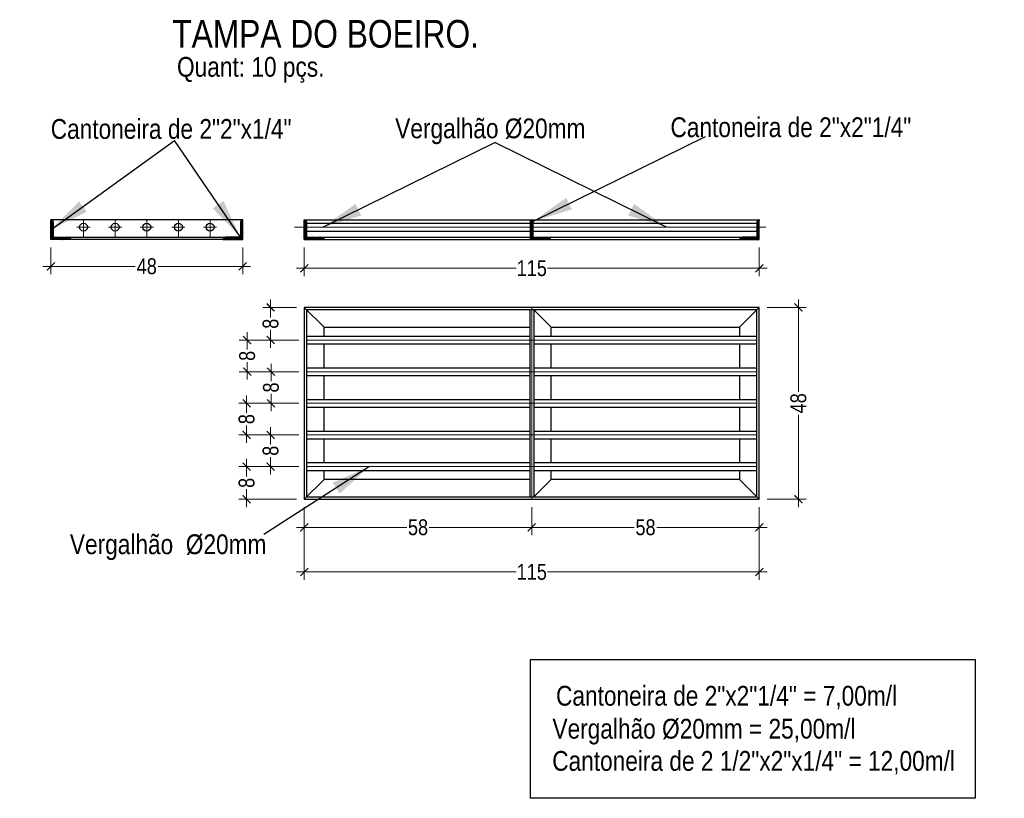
# Model space of a CAD drawing. Header units: metres. Extents: x 1291 to 1934, y 203 to 622.
# Tile 38 of 39: x 1915.32 to 1917.81, y 517.79 to 519.76. Entities that reach past the tile are written whole.
import ezdxf

# ---------------------------------------------------------------- set-up
doc = ezdxf.new("R2010")
doc.units = ezdxf.units.M
doc.layers.add('COTAS-1', color=1, linetype='Continuous', lineweight=5)
doc.layers.add('Texto', color=7, linetype='Continuous', lineweight=9)
doc.layers.add('DRENAGEM PLUVIAL A CONST', color=4, linetype='Continuous')
doc.styles.add('ARIAL NARROW', font='ARIALN.TTF')
doc.styles.add('SIMPLEX', font='simplex.shx', dxfattribs={"oblique": 15, "height": 0.15})
doc.dimstyles.new('COTA 100', dxfattribs={"dimtxt": 0.15, "dimasz": 0.1, "dimexe": 0.1, "dimexo": 0.005, "dimgap": 0.025, "dimtad": 1, "dimzin": 1, "dimtxsty": 'SIMPLEX', "dimblk": 'OBLIQUE', "dimcen": 0.1, "dimdle": 0.1, "dimclrd": 1, "dimclre": 1, "dimclrt": 7, "dimadec": 0, "dimazin": 0, "dimtfac": 1, "dimtofl": 0, "dimtmove": 0, "dimatfit": 2, "dimfxl": 1, "dimarcsym": 1})
doc.dimstyles.new('Cts_020', dxfattribs={"dimtxt": 0.04, "dimasz": 0.02, "dimexe": 0.02, "dimexo": 0.02, "dimgap": 0.005, "dimtad": 0, "dimdec": 0, "dimlfac": 100, "dimzin": 4, "dimdsep": 46, "dimtxsty": 'ARIAL NARROW', "dimblk": 'ARCHTICK', "dimcen": 0.5, "dimdle": 0.02, "dimclrd": 256, "dimclre": 256, "dimclrt": 7, "dimaunit": 1, "dimadec": 3, "dimazin": 1, "dimtfac": 1, "dimtdec": 0, "dimtmove": 2, "dimatfit": 3, "dimldrblk": 'OPEN90', "dimfxl": 1, "dimtolj": 1, "dimtzin": 0, "dimlwd": -1, "dimlwe": -1, "dimarcsym": 0})
pattern_1 = [(135, (1860.0723981, -33.9024112), (-0.0008838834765, -0.0008838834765), [])]

# ---------------------------------------------------------------- blocks, each defined once
blk = doc.blocks.new('_ArchTick')
at = {"color": 0, "linetype": 'ByBlock', "const_width": 0.15}
blk.add_lwpolyline([(-0.5, -0.5), (0.5, 0.5)], dxfattribs=at)
blk = doc.blocks.new('*D280')
at = {"layer": 'COTAS-1', "transparency": 16777216}
for p, q in [((1917.2884, 519.0536), (1917.2884, 518.8203)), ((1917.2095, 519.0336), (1917.3084, 519.0336)), ((1917.2884, 518.5286), (1917.2884, 518.7619)), ((1917.2095, 518.5486), (1917.3084, 518.5486))]:
    blk.add_line(p, q, dxfattribs=at)
at = {"layer": 'Defpoints', "color": 0, "transparency": 16777216}
for p in [(1917.1895, 519.0336), (1917.1895, 518.5486), (1917.2884, 518.5486)]:
    blk.add_point(p, dxfattribs=at)
at = {"layer": 'COTAS-1', "transparency": 16777216, "xscale": 0.02, "yscale": 0.02, "zscale": 0.02}
for p, rotation in [((1917.2884, 519.0336), 90), ((1917.2884, 518.5486), 270)]:
    blk.add_blockref('_ArchTick', p, dxfattribs=dict(at, rotation=rotation))
at = {"layer": 'COTAS-1', "color": 7, "transparency": 16777216, "insert": (1917.2884, 518.7911), "char_height": 0.04, "attachment_point": 5, "rotation": 90, "style": 'ARIAL NARROW'}
blk.add_mtext('\\A1;48', dxfattribs=at)
blk = doc.blocks.new('_Open90')
at = {"color": 0, "linetype": 'ByBlock', "lineweight": -2}
for p, q in [((0, 0), (-1, 0)), ((-0.5, 0.5), (0, 0)), ((0, 0), (-0.5, -0.5))]:
    blk.add_line(p, q, dxfattribs=at)
blk = doc.blocks.new('*D281')
at = {"layer": 'COTAS-1', "transparency": 16777216}
for p, q in [((1916.0395, 518.5286), (1916.0395, 518.3447)), ((1917.1895, 518.5286), (1917.1895, 518.3447)), ((1916.0195, 518.3647), (1916.5747, 518.3647)), ((1917.2095, 518.3647), (1916.6543, 518.3647))]:
    blk.add_line(p, q, dxfattribs=at)
at = {"layer": 'Defpoints', "color": 0, "transparency": 16777216}
for p in [(1916.0395, 518.5486), (1917.1895, 518.5486), (1916.0395, 518.3647)]:
    blk.add_point(p, dxfattribs=at)
at = {"layer": 'COTAS-1', "transparency": 16777216, "xscale": 0.02, "yscale": 0.02, "zscale": 0.02, "rotation": 180}
blk.add_blockref('_ArchTick', (1916.0395, 518.3647), dxfattribs=at)
at = {"layer": 'COTAS-1', "transparency": 16777216, "xscale": 0.02, "yscale": 0.02, "zscale": 0.02}
blk.add_blockref('_ArchTick', (1917.1895, 518.3647), dxfattribs=at)
at = {"layer": 'COTAS-1', "color": 7, "transparency": 16777216, "insert": (1916.6145, 518.3647), "char_height": 0.04, "attachment_point": 5, "style": 'ARIAL NARROW'}
blk.add_mtext('\\A1;115', dxfattribs=at)
blk = doc.blocks.new('*D267')
at = {"layer": 'COTAS-1', "transparency": 16777216}
for p, q in [((1915.9544, 519.0536), (1915.9544, 519.0082)), ((1916.0195, 519.0336), (1915.9344, 519.0336)), ((1915.9544, 518.9311), (1915.9544, 518.9765)), ((1916.0255, 518.9511), (1915.9344, 518.9511))]:
    blk.add_line(p, q, dxfattribs=at)
at = {"layer": 'Defpoints', "color": 0, "transparency": 16777216}
for p in [(1916.0395, 519.0336), (1915.9544, 518.9511), (1916.0455, 518.9511)]:
    blk.add_point(p, dxfattribs=at)
at = {"layer": 'COTAS-1', "transparency": 16777216, "xscale": 0.02, "yscale": 0.02, "zscale": 0.02}
for p, rotation in [((1915.9544, 519.0336), 90), ((1915.9544, 518.9511), 270)]:
    blk.add_blockref('_ArchTick', p, dxfattribs=dict(at, rotation=rotation))
at = {"layer": 'COTAS-1', "color": 7, "transparency": 16777216, "insert": (1915.9544, 518.9923), "char_height": 0.04, "attachment_point": 5, "rotation": 90, "style": 'ARIAL NARROW'}
blk.add_mtext('\\A1;8', dxfattribs=at)
blk = doc.blocks.new('*D268')
at = {"layer": 'COTAS-1', "transparency": 16777216}
for p, q in [((1915.8953, 518.9711), (1915.8953, 518.9269)), ((1916.0255, 518.9511), (1915.8753, 518.9511)), ((1915.8953, 518.8511), (1915.8953, 518.8953)), ((1916.0255, 518.8711), (1915.8753, 518.8711))]:
    blk.add_line(p, q, dxfattribs=at)
at = {"layer": 'Defpoints', "color": 0, "transparency": 16777216}
for p in [(1916.0455, 518.9511), (1915.8953, 518.8711), (1916.0455, 518.8711)]:
    blk.add_point(p, dxfattribs=at)
at = {"layer": 'COTAS-1', "transparency": 16777216, "xscale": 0.02, "yscale": 0.02, "zscale": 0.02}
for p, rotation in [((1915.8953, 518.9511), 90), ((1915.8953, 518.8711), 270)]:
    blk.add_blockref('_ArchTick', p, dxfattribs=dict(at, rotation=rotation))
at = {"layer": 'COTAS-1', "color": 7, "transparency": 16777216, "insert": (1915.8953, 518.9111), "char_height": 0.04, "attachment_point": 5, "rotation": 90, "style": 'ARIAL NARROW'}
blk.add_mtext('\\A1;8', dxfattribs=at)
blk = doc.blocks.new('*D269')
at = {"layer": 'COTAS-1', "transparency": 16777216}
for p, q in [((1916.0255, 518.8711), (1915.9355, 518.8711)), ((1915.9555, 518.8911), (1915.9555, 518.8469)), ((1915.9555, 518.7711), (1915.9555, 518.8153)), ((1916.0255, 518.7911), (1915.9355, 518.7911))]:
    blk.add_line(p, q, dxfattribs=at)
at = {"layer": 'Defpoints', "color": 0, "transparency": 16777216}
for p in [(1916.0455, 518.8711), (1915.9555, 518.7911), (1916.0455, 518.7911)]:
    blk.add_point(p, dxfattribs=at)
at = {"layer": 'COTAS-1', "transparency": 16777216, "xscale": 0.02, "yscale": 0.02, "zscale": 0.02}
for p, rotation in [((1915.9555, 518.8711), 90), ((1915.9555, 518.7911), 270)]:
    blk.add_blockref('_ArchTick', p, dxfattribs=dict(at, rotation=rotation))
at = {"layer": 'COTAS-1', "color": 7, "transparency": 16777216, "insert": (1915.9555, 518.8311), "char_height": 0.04, "attachment_point": 5, "rotation": 90, "style": 'ARIAL NARROW'}
blk.add_mtext('\\A1;8', dxfattribs=at)
blk = doc.blocks.new('*D270')
at = {"layer": 'COTAS-1', "transparency": 16777216}
for p, q in [((1915.8938, 518.8111), (1915.8938, 518.7669)), ((1916.0255, 518.7911), (1915.8738, 518.7911)), ((1915.8938, 518.6911), (1915.8938, 518.7353)), ((1916.0255, 518.7111), (1915.8738, 518.7111))]:
    blk.add_line(p, q, dxfattribs=at)
at = {"layer": 'Defpoints', "color": 0, "transparency": 16777216}
for p in [(1916.0455, 518.7911), (1915.8938, 518.7111), (1916.0455, 518.7111)]:
    blk.add_point(p, dxfattribs=at)
at = {"layer": 'COTAS-1', "transparency": 16777216, "xscale": 0.02, "yscale": 0.02, "zscale": 0.02}
for p, rotation in [((1915.8938, 518.7911), 90), ((1915.8938, 518.7111), 270)]:
    blk.add_blockref('_ArchTick', p, dxfattribs=dict(at, rotation=rotation))
at = {"layer": 'COTAS-1', "color": 7, "transparency": 16777216, "insert": (1915.8938, 518.7511), "char_height": 0.04, "attachment_point": 5, "rotation": 90, "style": 'ARIAL NARROW'}
blk.add_mtext('\\A1;8', dxfattribs=at)
blk = doc.blocks.new('*D271')
at = {"layer": 'COTAS-1', "transparency": 16777216}
for p, q in [((1915.9545, 518.7311), (1915.9545, 518.6869)), ((1916.0255, 518.7111), (1915.9345, 518.7111)), ((1915.9545, 518.6111), (1915.9545, 518.6553)), ((1916.0255, 518.6311), (1915.9345, 518.6311))]:
    blk.add_line(p, q, dxfattribs=at)
at = {"layer": 'Defpoints', "color": 0, "transparency": 16777216}
for p in [(1916.0455, 518.7111), (1915.9545, 518.6311), (1916.0455, 518.6311)]:
    blk.add_point(p, dxfattribs=at)
at = {"layer": 'COTAS-1', "transparency": 16777216, "xscale": 0.02, "yscale": 0.02, "zscale": 0.02}
for p, rotation in [((1915.9545, 518.7111), 90), ((1915.9545, 518.6311), 270)]:
    blk.add_blockref('_ArchTick', p, dxfattribs=dict(at, rotation=rotation))
at = {"layer": 'COTAS-1', "color": 7, "transparency": 16777216, "insert": (1915.9545, 518.6711), "char_height": 0.04, "attachment_point": 5, "rotation": 90, "style": 'ARIAL NARROW'}
blk.add_mtext('\\A1;8', dxfattribs=at)
blk = doc.blocks.new('*D272')
at = {"layer": 'COTAS-1', "transparency": 16777216}
for p, q in [((1915.8939, 518.6511), (1915.8939, 518.6057)), ((1916.0255, 518.6311), (1915.8739, 518.6311)), ((1915.8939, 518.5286), (1915.8939, 518.574)), ((1916.0195, 518.5486), (1915.8739, 518.5486))]:
    blk.add_line(p, q, dxfattribs=at)
at = {"layer": 'Defpoints', "color": 0, "transparency": 16777216}
for p in [(1916.0455, 518.6311), (1915.8939, 518.5486), (1916.0395, 518.5486)]:
    blk.add_point(p, dxfattribs=at)
at = {"layer": 'COTAS-1', "transparency": 16777216, "xscale": 0.02, "yscale": 0.02, "zscale": 0.02}
for p, rotation in [((1915.8939, 518.6311), 90), ((1915.8939, 518.5486), 270)]:
    blk.add_blockref('_ArchTick', p, dxfattribs=dict(at, rotation=rotation))
at = {"layer": 'COTAS-1', "color": 7, "transparency": 16777216, "insert": (1915.8939, 518.5899), "char_height": 0.04, "attachment_point": 5, "rotation": 90, "style": 'ARIAL NARROW'}
blk.add_mtext('\\A1;8', dxfattribs=at)
blk = doc.blocks.new('*D273')
at = {"layer": 'COTAS-1', "transparency": 16777216}
for p, q in [((1916.0395, 518.5286), (1916.0395, 518.4575)), ((1916.6145, 518.5286), (1916.6145, 518.4575)), ((1916.0195, 518.4775), (1916.2985, 518.4775)), ((1916.6345, 518.4775), (1916.3555, 518.4775))]:
    blk.add_line(p, q, dxfattribs=at)
at = {"layer": 'Defpoints', "color": 0, "transparency": 16777216}
for p in [(1916.0395, 518.5486), (1916.6145, 518.5486), (1916.6145, 518.4775)]:
    blk.add_point(p, dxfattribs=at)
at = {"layer": 'COTAS-1', "transparency": 16777216, "xscale": 0.02, "yscale": 0.02, "zscale": 0.02, "rotation": 180}
blk.add_blockref('_ArchTick', (1916.0395, 518.4775), dxfattribs=at)
at = {"layer": 'COTAS-1', "transparency": 16777216, "xscale": 0.02, "yscale": 0.02, "zscale": 0.02}
blk.add_blockref('_ArchTick', (1916.6145, 518.4775), dxfattribs=at)
at = {"layer": 'COTAS-1', "color": 7, "transparency": 16777216, "insert": (1916.327, 518.4775), "char_height": 0.04, "attachment_point": 5, "style": 'ARIAL NARROW'}
blk.add_mtext('\\A1;58', dxfattribs=at)
blk = doc.blocks.new('*D274')
at = {"layer": 'COTAS-1', "transparency": 16777216}
for p, q in [((1916.6145, 518.5286), (1916.6145, 518.4575)), ((1917.1895, 518.5286), (1917.1895, 518.4575)), ((1916.5945, 518.4775), (1916.8735, 518.4775)), ((1917.2095, 518.4775), (1916.9305, 518.4775))]:
    blk.add_line(p, q, dxfattribs=at)
at = {"layer": 'Defpoints', "color": 0, "transparency": 16777216}
for p in [(1916.6145, 518.5486), (1917.1895, 518.5486), (1917.1895, 518.4775)]:
    blk.add_point(p, dxfattribs=at)
at = {"layer": 'COTAS-1', "transparency": 16777216, "xscale": 0.02, "yscale": 0.02, "zscale": 0.02, "rotation": 180}
blk.add_blockref('_ArchTick', (1916.6145, 518.4775), dxfattribs=at)
at = {"layer": 'COTAS-1', "transparency": 16777216, "xscale": 0.02, "yscale": 0.02, "zscale": 0.02}
blk.add_blockref('_ArchTick', (1917.1895, 518.4775), dxfattribs=at)
at = {"layer": 'COTAS-1', "color": 7, "transparency": 16777216, "insert": (1916.902, 518.4775), "char_height": 0.04, "attachment_point": 5, "style": 'ARIAL NARROW'}
blk.add_mtext('\\A1;58', dxfattribs=at)
blk = doc.blocks.new('_OBLIQUE')
at = {"color": 0, "linetype": 'ByBlock'}
blk.add_line((-0.5, -0.5), (0.5, 0.5), dxfattribs=at)
blk = doc.blocks.new('*D275')
at = {"layer": 'COTAS-1', "transparency": 16777216}
for p, q in [((1915.399, 519.185), (1915.399, 519.1174)), ((1915.884, 519.185), (1915.884, 519.1174)), ((1915.379, 519.1374), (1915.6123, 519.1374)), ((1915.904, 519.1374), (1915.6707, 519.1374))]:
    blk.add_line(p, q, dxfattribs=at)
at = {"layer": 'Defpoints', "color": 0, "transparency": 16777216}
for p in [(1915.399, 519.205), (1915.884, 519.205), (1915.884, 519.1374)]:
    blk.add_point(p, dxfattribs=at)
at = {"layer": 'COTAS-1', "transparency": 16777216, "xscale": 0.02, "yscale": 0.02, "zscale": 0.02, "rotation": 180}
blk.add_blockref('_ArchTick', (1915.399, 519.1374), dxfattribs=at)
at = {"layer": 'COTAS-1', "transparency": 16777216, "xscale": 0.02, "yscale": 0.02, "zscale": 0.02}
blk.add_blockref('_ArchTick', (1915.884, 519.1374), dxfattribs=at)
at = {"layer": 'COTAS-1', "color": 7, "transparency": 16777216, "insert": (1915.6415, 519.1374), "char_height": 0.04, "attachment_point": 5, "style": 'ARIAL NARROW'}
blk.add_mtext('\\A1;48', dxfattribs=at)
blk = doc.blocks.new('*D276')
at = {"layer": 'COTAS-1', "transparency": 16777216}
for p, q in [((1916.0395, 519.185), (1916.0395, 519.1126)), ((1917.1895, 519.185), (1917.1895, 519.1126)), ((1916.0195, 519.1326), (1916.5747, 519.1326)), ((1917.2095, 519.1326), (1916.6543, 519.1326))]:
    blk.add_line(p, q, dxfattribs=at)
at = {"layer": 'Defpoints', "color": 0, "transparency": 16777216}
for p in [(1916.0395, 519.205), (1917.1895, 519.205), (1917.1895, 519.1326)]:
    blk.add_point(p, dxfattribs=at)
at = {"layer": 'COTAS-1', "transparency": 16777216, "xscale": 0.02, "yscale": 0.02, "zscale": 0.02, "rotation": 180}
blk.add_blockref('_ArchTick', (1916.0395, 519.1326), dxfattribs=at)
at = {"layer": 'COTAS-1', "transparency": 16777216, "xscale": 0.02, "yscale": 0.02, "zscale": 0.02}
blk.add_blockref('_ArchTick', (1917.1895, 519.1326), dxfattribs=at)
at = {"layer": 'COTAS-1', "color": 7, "transparency": 16777216, "insert": (1916.6145, 519.1326), "char_height": 0.04, "attachment_point": 5, "style": 'ARIAL NARROW'}
blk.add_mtext('\\A1;115', dxfattribs=at)

msp = doc.modelspace()

# ---------------------------------------------------------------- hatches: boundary and pattern name
at = {"layer": 'DRENAGEM PLUVIAL A CONST', "ltscale": 0.5}
h = msp.add_hatch(dxfattribs=at)
h.set_pattern_fill('ANSI31', color=256, scale=0.01, angle=90)
h.set_pattern_definition([(135, (1859.431945, -33.9024112), (-0.0008838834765, -0.0008838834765), [])])
edge = h.paths.add_edge_path()
edge.add_line((1915.39903, 519.20499), (1915.39903, 519.25499))
edge.add_arc((1915.39894, 519.24876), 0.00624, 12.45281, 89.16498, ccw=False)
edge.add_line((1915.40503, 519.2501), (1915.40503, 519.21099))
edge.add_line((1915.40503, 519.21099), (1915.44266, 519.21099))
edge.add_arc((1915.44263, 519.20458), 0.00641, 3.69111, 89.80574, ccw=False)
edge.add_line((1915.44903, 519.20499), (1915.39903, 519.20499))
h = msp.add_hatch(dxfattribs=at)
h.set_pattern_fill('ANSI31', color=256, scale=0.01, angle=90)
h.set_pattern_definition([(135, (1858.7669342, -33.9024112), (-0.0008838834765, -0.0008838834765), [])])
edge = h.paths.add_edge_path()
edge.add_line((1915.88402, 519.20499), (1915.88402, 519.25499))
edge.add_arc((1915.88411, 519.24876), 0.00624, 450.83502, 527.54719)
edge.add_line((1915.87802, 519.2501), (1915.87802, 519.21099))
edge.add_line((1915.87802, 519.21099), (1915.8404, 519.21099))
edge.add_arc((1915.84042, 519.20458), 0.00641, 450.19426, 536.30889)
edge.add_line((1915.83402, 519.20499), (1915.88402, 519.20499))
h = msp.add_hatch(dxfattribs=at)
h.set_pattern_fill('ANSI31', color=256, scale=0.01, angle=90)
h.set_pattern_definition(pattern_1)
edge = h.paths.add_edge_path()
edge.add_line((1916.03949, 519.20499), (1916.03949, 519.25499))
edge.add_arc((1916.0394, 519.24876), 0.00624, 12.45281, 89.16498, ccw=False)
edge.add_line((1916.04549, 519.2501), (1916.04549, 519.21099))
edge.add_line((1916.04549, 519.21099), (1916.08311, 519.21099))
edge.add_arc((1916.08309, 519.20458), 0.00641, 3.69111, 89.80574, ccw=False)
edge.add_line((1916.08949, 519.20499), (1916.03949, 519.20499))
h = msp.add_hatch(dxfattribs=at)
h.set_pattern_fill('ANSI31', color=256, scale=0.01, angle=90)
h.set_pattern_definition([(135, (1860.6445227, -33.9024112), (-0.0008838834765, -0.0008838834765), [])])
edge = h.paths.add_edge_path()
edge.add_line((1916.61161, 519.20499), (1916.61161, 519.25499))
edge.add_arc((1916.61152, 519.24876), 0.00624, 12.45281, 89.16498, ccw=False)
edge.add_line((1916.61761, 519.2501), (1916.61761, 519.21099))
edge.add_line((1916.61761, 519.21099), (1916.65523, 519.21099))
edge.add_arc((1916.65521, 519.20458), 0.00641, 3.69111, 89.80574, ccw=False)
edge.add_line((1916.66161, 519.20499), (1916.61161, 519.20499))
h = msp.add_hatch(dxfattribs=at)
h.set_pattern_fill('ANSI31', color=256, scale=0.01, angle=90)
h.set_pattern_definition(pattern_1)
edge = h.paths.add_edge_path()
edge.add_line((1917.18949, 519.20499), (1917.18949, 519.25499))
edge.add_arc((1917.18958, 519.24876), 0.00624, 450.83502, 527.54719)
edge.add_line((1917.18349, 519.2501), (1917.18349, 519.21099))
edge.add_line((1917.18349, 519.21099), (1917.14587, 519.21099))
edge.add_arc((1917.14589, 519.20458), 0.00641, 450.19426, 536.30889)
edge.add_line((1917.13949, 519.20499), (1917.18949, 519.20499))

# ---------------------------------------------------------------- linework, layer by layer
for p, q in [((1915.88402, 519.25499), (1915.39903, 519.25499)), ((1916.03949, 519.25499), (1917.18949, 519.25499)), ((1916.04549, 519.24644), (1916.61161, 519.24644)), ((1916.61761, 519.24644), (1917.18349, 519.24644)), ((1916.04549, 519.22644), (1916.61161, 519.22644)), ((1916.61761, 519.22644), (1917.18349, 519.22644)), ((1915.88402, 519.20499), (1915.39903, 519.20499)), ((1915.44263, 519.21099), (1915.84042, 519.21099)), ((1916.03949, 519.20499), (1917.18949, 519.20499)), ((1916.08307, 519.21099), (1917.14589, 519.21099)), ((1916.08949, 518.98359), (1916.03949, 519.03359)), ((1916.60949, 519.02759), (1916.60949, 518.5546)), ((1916.61949, 519.02759), (1916.61949, 518.5546)), ((1916.61949, 519.02759), (1916.66349, 518.98359)), ((1917.13949, 518.98359), (1917.18949, 519.03359)), ((1916.04549, 518.9611), (1916.60949, 518.9611)), ((1916.61949, 518.9611), (1917.18349, 518.9611)), ((1916.04549, 518.9411), (1916.60949, 518.9411)), ((1916.61949, 518.9411), (1917.18349, 518.9411)), ((1916.04549, 518.8811), (1916.60949, 518.8811)), ((1916.61949, 518.8811), (1917.18349, 518.8811)), ((1916.04549, 518.8611), (1916.60949, 518.8611)), ((1916.61949, 518.8611), (1917.18349, 518.8611)), ((1916.04549, 518.8011), (1916.60949, 518.8011)), ((1916.61949, 518.8011), (1917.18349, 518.8011)), ((1916.04549, 518.7811), (1916.60949, 518.7811)), ((1916.61949, 518.7811), (1917.18349, 518.7811)), ((1916.04549, 518.7211), (1916.60949, 518.7211)), ((1916.61949, 518.7211), (1917.18349, 518.7211)), ((1916.04549, 518.7011), (1916.60949, 518.7011)), ((1916.61949, 518.7011), (1917.18349, 518.7011)), ((1916.04549, 518.6411), (1916.60949, 518.6411)), ((1916.04549, 518.6211), (1916.60949, 518.6211)), ((1916.61949, 518.6411), (1917.18349, 518.6411)), ((1916.61949, 518.6211), (1917.18349, 518.6211)), ((1916.03949, 518.5486), (1916.08949, 518.5986)), ((1916.61949, 518.5546), (1916.66349, 518.5986)), ((1917.13949, 518.5986), (1917.18949, 518.5486))]:
    msp.add_line(p, q)
for points in [[(1915.44261, 519.21099, -0.3964488), (1915.44903, 519.20499), (1915.39903, 519.20499), (1915.39903, 519.25499, -0.3478072), (1915.40503, 519.2501), (1915.40503, 519.21099), (1915.44261, 519.21099)], [(1915.84045, 519.21099, 0.3964488), (1915.83402, 519.20499), (1915.88402, 519.20499), (1915.88402, 519.25499, 0.3478072), (1915.87802, 519.2501), (1915.87802, 519.21099), (1915.84045, 519.21099)], [(1916.08307, 519.21099, -0.3964488), (1916.08949, 519.20499), (1916.03949, 519.20499), (1916.03949, 519.25499, -0.3478072), (1916.04549, 519.2501), (1916.04549, 519.21099), (1916.08307, 519.21099)], [(1916.65519, 519.21099, -0.3964488), (1916.66161, 519.20499), (1916.61161, 519.20499), (1916.61161, 519.25499, -0.3478072), (1916.61761, 519.2501), (1916.61761, 519.21099), (1916.65519, 519.21099)], [(1917.14591, 519.21099, 0.3964488), (1917.13949, 519.20499), (1917.18949, 519.20499), (1917.18949, 519.25499, 0.3478072), (1917.18349, 519.2501), (1917.18349, 519.21099), (1917.14591, 519.21099)]]:
    msp.add_lwpolyline(points, format="xyb")
for points in [[(1916.03949, 518.5486), (1917.18949, 518.5486), (1917.18949, 519.03359), (1916.03949, 519.03359)], [(1916.04549, 518.5546), (1917.18349, 518.5546), (1917.18349, 519.02759), (1916.04549, 519.02759)], [(1916.61092, 518.14347), (1917.73516, 518.14347), (1917.73516, 517.79243), (1916.61092, 517.79243)]]:
    msp.add_lwpolyline(points, close=True)
for points in [[(1916.08949, 518.9611), (1916.08949, 518.98359), (1916.60949, 518.98359)], [(1916.66349, 518.98359), (1917.13949, 518.98359), (1917.13949, 518.9611)], [(1916.66349, 518.9611), (1916.66349, 518.98359), (1916.66349, 518.98359)], [(1916.08949, 518.8811), (1916.08949, 518.9411)], [(1916.66349, 518.8811), (1916.66349, 518.9411)], [(1917.13949, 518.9411), (1917.13949, 518.8811)], [(1916.08949, 518.8011), (1916.08949, 518.8611)], [(1916.66349, 518.8011), (1916.66349, 518.8611)], [(1917.13949, 518.8611), (1917.13949, 518.8011)], [(1916.08949, 518.7211), (1916.08949, 518.7811)], [(1916.66349, 518.7211), (1916.66349, 518.7811)], [(1917.13949, 518.7811), (1917.13949, 518.7211)], [(1916.08949, 518.6411), (1916.08949, 518.7011)], [(1916.66349, 518.6411), (1916.66349, 518.7011)], [(1917.13949, 518.7011), (1917.13949, 518.6411)], [(1916.60949, 518.5986), (1916.08949, 518.5986), (1916.08949, 518.6211)], [(1917.13949, 518.6211), (1917.13949, 518.5986), (1916.66349, 518.5986)], [(1916.66349, 518.5986), (1916.66349, 518.5986), (1916.66349, 518.6211)]]:
    msp.add_lwpolyline(points)
for centre in [(1915.48153, 519.23644), (1915.56153, 519.23644), (1915.64153, 519.23644), (1915.72153, 519.23644), (1915.80153, 519.23644)]:
    msp.add_circle(centre, 0.01)
at = {"layer": 'COTAS-1'}
for p, q in [((1915.48153, 519.21099), (1915.48153, 519.25499)), ((1915.56153, 519.21099), (1915.56153, 519.25499)), ((1915.64153, 519.21099), (1915.64153, 519.25499)), ((1915.72153, 519.21099), (1915.72153, 519.25499)), ((1915.80153, 519.21099), (1915.80153, 519.25499)), ((1915.4981, 519.23644), (1915.46495, 519.23644)), ((1915.5781, 519.23644), (1915.54495, 519.23644)), ((1915.6581, 519.23644), (1915.62495, 519.23644)), ((1915.7381, 519.23644), (1915.70495, 519.23644)), ((1915.8181, 519.23644), (1915.78495, 519.23644)), ((1916.01519, 519.23644), (1917.20647, 519.23644)), ((1916.04549, 519.23644), (1916.03949, 519.23644)), ((1916.61761, 519.23644), (1916.61161, 519.23644)), ((1916.61449, 519.03359), (1916.61449, 518.5486)), ((1916.04549, 518.9511), (1917.18349, 518.9511)), ((1916.04549, 518.8711), (1917.18349, 518.8711)), ((1916.04549, 518.8711), (1916.61949, 518.8711)), ((1916.04549, 518.7911), (1917.18349, 518.7911)), ((1916.04549, 518.7911), (1916.61949, 518.7911)), ((1916.04549, 518.7111), (1917.18349, 518.7111)), ((1916.04549, 518.7111), (1916.61949, 518.7111)), ((1916.04549, 518.6311), (1917.18349, 518.6311)), ((1916.04549, 518.6311), (1916.61949, 518.6311))]:
    msp.add_line(p, q, dxfattribs=at)

# ---------------------------------------------------------------- texts
at = {"layer": 'Texto', "color": 7, "attachment_point": 5, "style": 'ARIAL NARROW'}
for s, insert, char_height in [('{\\fArial Narrow|b0|i0|c0|p34;\\C0;TAMPA DO BOEIRO.\\fSwis721 Cn BT|b0|i0|c0|p34;  }', (1916.09344, 519.72482), 0.07), ('{\\fArial Narrow|b0|i0|c0|p34;\\C0;Quant: 10 pçs.\\fSwis721 Cn BT|b0|i0|c0|p34;  }', (1915.90421, 519.63415), 0.05), ('{\\fArial Narrow|b0|i0|c0|p34;\\C0;Cantoneira de 2"x2"1/4"\\fSwis721 Cn BT|b0|i0|c0|p34;  }', (1917.2694, 519.48882), 0.05), ('{\\fArial Narrow|b0|i0|c0|p34;\\C0;Cantoneira de 2"2"x1/4"\\fSwis721 Cn BT|b0|i0|c0|p34;  }', (1915.70306, 519.48448), 0.05), ('{\\fArial Narrow|b0|i0|c0|p34;\\C0;Vergalhão %%C20mm\\fSwis721 Cn BT|b0|i0|c0|p34;  }', (1916.50977, 519.47873), 0.05), ('{\\fArial Narrow|b0|i0|c0|p34;\\C0;Vergalhão  %%C20mm\\fSwis721 Cn BT|b0|i0|c0|p34;  }', (1915.69551, 518.4272), 0.05), ('{\\C0;Cantoneira de 2"x2"1/4" = 7,00m/l\\fSwis721 Cn BT|b0|i0|c0|p34; }', (1917.10675, 518.04711), 0.05), ('{\\C0;Vergalhão %%C20mm = 25,00m/l\\fSwis721 Cn BT|b0|i0|c0|p34;  }', (1917.04966, 517.96086), 0.05), ('{\\C0;Cantoneira de 2 1/2"x2"x1/4" = 12,00m/l\\fSwis721 Cn BT|b0|i0|c0|p34;  }', (1917.17511, 517.88241), 0.05)]:
    msp.add_mtext(s, dxfattribs=dict(at, insert=insert, char_height=char_height))

# ---------------------------------------------------------------- dimensions: what is measured, and where the dimension line sits
at = {"layer": 'COTAS-1'}
dim = msp.add_linear_dim(base=(1915.88402, 519.13736), p1=(1915.39903, 519.20499), p2=(1915.88402, 519.20499), dimstyle='Cts_020', dxfattribs=at)
dim.commit()
dim.dimension.update_dxf_attribs({"geometry": '*D275', "text_midpoint": (1915.64153, 519.13736)})
for base, p1, p2, picture, middle in [((1917.18949, 519.13257), (1916.03949, 519.20499), (1917.18949, 519.20499), '*D276', (1916.61449, 519.13257)), ((1916.03949, 518.36465), (1917.18949, 518.5486), (1916.03949, 518.5486), '*D281', (1916.61449, 518.36465)), ((1916.614487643, 518.4775407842), (1916.039487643, 518.5486048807), (1916.614487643, 518.5486048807), '*D273', (1916.326987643, 518.4775407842)), ((1917.189487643, 518.4775407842), (1916.614487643, 518.5486048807), (1917.189487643, 518.5486048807), '*D274', (1916.901987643, 518.4775407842))]:
    dim = msp.add_linear_dim(base=base, p1=p1, p2=p2, dimstyle='Cts_020', override={"dimblk": 'ArchTick'}, dxfattribs=at)
    dim.commit()
    dim.dimension.update_dxf_attribs({"geometry": picture, "text_midpoint": middle})
for base, p1, p2, picture, middle in [((1915.95439, 518.9511), (1916.03949, 519.03359), (1916.04549, 518.9511), '*D267', (1915.95439, 518.99235)), ((1915.89531, 518.8711), (1916.04549, 518.9511), (1916.04549, 518.8711), '*D268', (1915.89531, 518.9111)), ((1915.95545, 518.7911), (1916.04549, 518.8711), (1916.04549, 518.7911), '*D269', (1915.95545, 518.8311)), ((1915.89378, 518.7111), (1916.04549, 518.7911), (1916.04549, 518.7111), '*D270', (1915.89378, 518.7511)), ((1915.95446, 518.6311), (1916.04549, 518.7111), (1916.04549, 518.6311), '*D271', (1915.95446, 518.6711)), ((1915.8939, 518.5486), (1916.04549, 518.6311), (1916.03949, 518.5486), '*D272', (1915.8939, 518.58985))]:
    dim = msp.add_linear_dim(base=base, p1=p1, p2=p2, angle=90, dimstyle='Cts_020', override={"dimblk": 'ArchTick'}, dxfattribs=at)
    dim.commit()
    dim.dimension.update_dxf_attribs({"geometry": picture, "text_midpoint": middle, "dimtype": 160})
dim = msp.add_linear_dim(base=(1917.2884, 518.5486), p1=(1917.18949, 519.03359), p2=(1917.18949, 518.5486), angle=90, dimstyle='Cts_020', override={"dimblk": 'ArchTick'}, dxfattribs=at)
dim.commit()
dim.dimension.update_dxf_attribs({"geometry": '*D280', "text_midpoint": (1917.2884, 518.7911)})

# ---------------------------------------------------------------- leaders
for points in [[(1916.61899, 519.25184), (1917.05337, 519.46587)], [(1915.39903, 519.22999), (1915.71123, 519.45567)], [(1915.87802, 519.21099), (1915.71123, 519.45567)], [(1916.08659, 519.23644), (1916.52096, 519.45047)], [(1916.95534, 519.23644), (1916.52096, 519.45047)], [(1916.20441, 518.6311), (1915.93766, 518.45918)]]:
    msp.add_leader(points, dimstyle='COTA 100', override={"dimgap": 0.015, "dimtad": 0})

doc.saveas('drawing.dxf')
